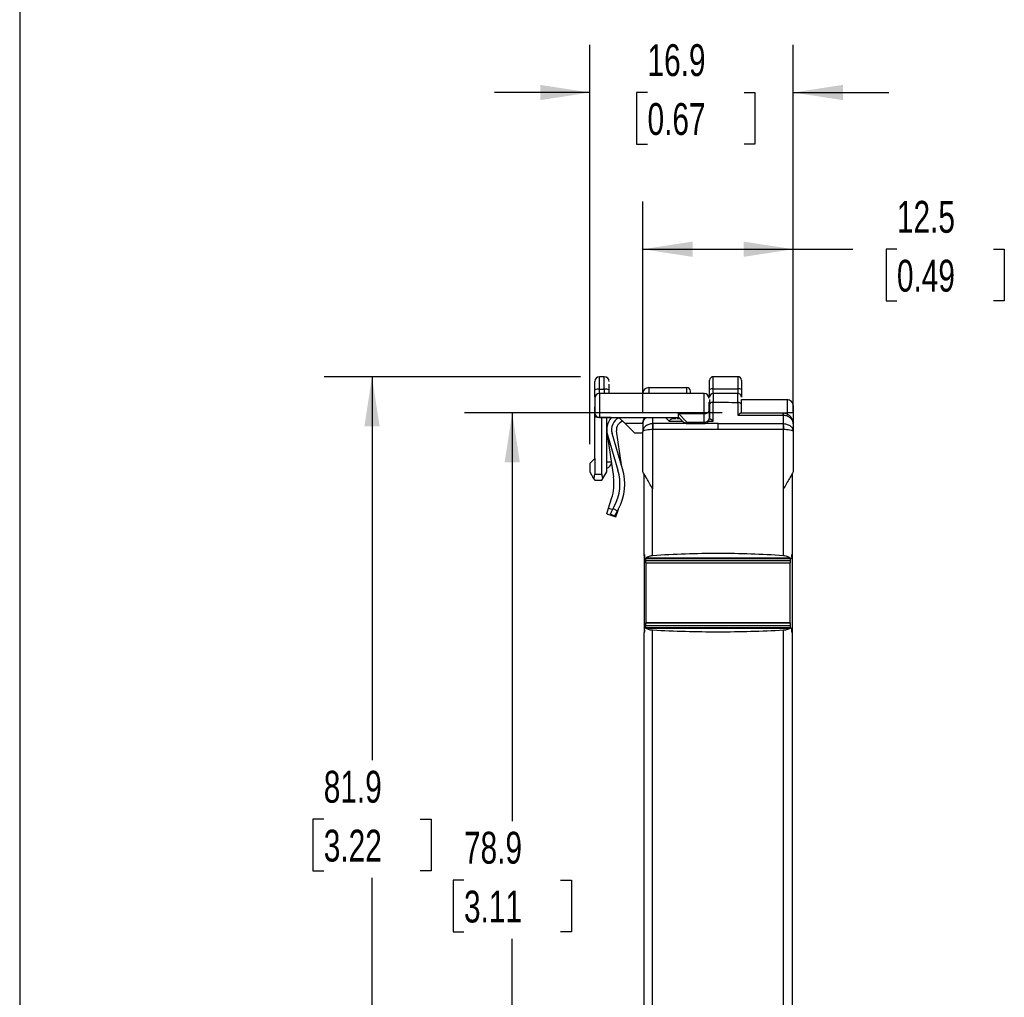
# Model space of a CAD drawing. Header units: millimetres. Extents: x 8 to 341, y 8 to 262.
# Tile 2 of 11: x 8 to 90, y 94 to 175. Entities that reach past the tile are written whole.
import ezdxf

# ---------------------------------------------------------------- set-up
doc = ezdxf.new("R2010")
doc.units = ezdxf.units.MM
doc.header["$LTSCALE"] = 1.25
doc.layers.add('DIMENSIONS', color=140, linetype='Continuous', lineweight=25)
doc.layers.add('TEXT', color=140, linetype='Continuous', lineweight=25)
doc.styles.add('SLDTEXTSTYLE0', font='TXT', dxfattribs={"width": 0.7})
doc.dimstyles.new('SLDDIMSTYLE0', dxfattribs={"dimtxt": 2.69751, "dimasz": 4.1275, "dimexe": 0, "dimexo": 0.0625, "dimgap": 0.674377, "dimtad": 0, "dimtih": 1, "dimtoh": 1, "dimrnd": 1e-09, "dimzin": 12, "dimdsep": 46, "dimtxsty": 'SLDTEXTSTYLE0', "dimsah": 1, "dimcen": 0.09, "dimadec": 0, "dimazin": 3, "dimtfac": 1, "dimtofl": 0, "dimtmove": 0, "dimatfit": 3, "dimfxl": 0, "dimfrac": 2, "dimtolj": 1, "dimtzin": 12, "dimarcsym": 0})
doc.dimstyles.new('SLDDIMSTYLE1', dxfattribs={"dimtxt": 2.69751, "dimasz": 4.1275, "dimexe": 0, "dimexo": 0.0625, "dimgap": 0.674377, "dimtad": 0, "dimtih": 1, "dimtoh": 1, "dimrnd": 1e-09, "dimzin": 12, "dimdsep": 46, "dimtxsty": 'SLDTEXTSTYLE0', "dimsah": 1, "dimcen": 0.09, "dimadec": 0, "dimazin": 3, "dimtfac": 1, "dimtmove": 0, "dimatfit": 0, "dimfxl": 0, "dimfrac": 2, "dimtolj": 1, "dimtzin": 12, "dimarcsym": 0})

# ---------------------------------------------------------------- blocks, each defined once
blk = doc.blocks.new('_D')
at = {"layer": 'DIMENSIONS'}
for p, q in [((59.713, 142.4), (59.713, 159.921)), ((72.213, 142.4), (72.213, 159.921)), ((59.713, 155.952), (72.213, 155.952)), ((72.213, 155.952), (77.171, 155.952)), ((80.826, 155.952), (79.92, 155.952)), ((79.92, 155.952), (79.92, 151.665)), ((88.842, 155.952), (89.748, 155.952)), ((89.748, 155.952), (89.748, 151.665)), ((79.92, 151.665), (80.826, 151.665)), ((89.748, 151.665), (88.842, 151.665))]:
    blk.add_line(p, q, dxfattribs=at)
for points in [[(59.713, 155.952), (63.841, 155.317), (63.841, 156.587)], [(72.213, 155.952), (68.086, 156.587), (68.086, 155.317)]]:
    blk.add_solid(points, dxfattribs=at)
at = {"layer": 'DIMENSIONS', "char_height": 2.6458, "attachment_point": 1, "style": 'SLDTEXTSTYLE0'}
for s, insert in [('12.5', (80.826, 159.967)), ('0.49', (80.826, 155.076))]:
    blk.add_mtext(s, dxfattribs=dict(at, insert=insert))
blk = doc.blocks.new('_D_1')
at = {"layer": 'DIMENSIONS'}
for p, q in [((55.313, 139.747), (55.313, 172.941)), ((72.213, 142.4), (72.213, 172.941)), ((55.313, 168.972), (47.376, 168.972)), ((60.104, 168.972), (59.198, 168.972)), ((59.198, 168.972), (59.198, 164.685)), ((68.12, 168.972), (69.026, 168.972)), ((69.026, 168.972), (69.026, 164.685)), ((72.213, 168.972), (80.151, 168.972)), ((59.198, 164.685), (60.104, 164.685)), ((69.026, 164.685), (68.12, 164.685))]:
    blk.add_line(p, q, dxfattribs=at)
for points in [[(55.313, 168.972), (51.186, 169.607), (51.186, 168.337)], [(72.213, 168.972), (76.341, 168.337), (76.341, 169.607)]]:
    blk.add_solid(points, dxfattribs=at)
at = {"layer": 'DIMENSIONS', "char_height": 2.6458, "attachment_point": 1, "style": 'SLDTEXTSTYLE0'}
for s, insert in [('16.9', (60.104, 172.987)), ('0.67', (60.104, 168.096))]:
    blk.add_mtext(s, dxfattribs=dict(at, insert=insert))
blk = doc.blocks.new('_D_2')
at = {"layer": 'DIMENSIONS'}
for p, q in [((66.311, 142.359), (44.893, 142.359)), ((48.862, 142.359), (48.862, 108.424)), ((44.854, 103.533), (43.948, 103.533)), ((43.948, 103.533), (43.948, 99.246)), ((52.87, 103.533), (53.776, 103.533)), ((53.776, 103.533), (53.776, 99.246)), ((43.948, 99.246), (44.854, 99.246)), ((53.776, 99.246), (52.87, 99.246)), ((48.862, 63.459), (48.862, 98.642)), ((59.026, 63.459), (44.893, 63.459))]:
    blk.add_line(p, q, dxfattribs=at)
for points in [[(48.862, 142.359), (48.227, 138.232), (49.497, 138.232)], [(48.862, 63.459), (49.497, 67.587), (48.227, 67.587)]]:
    blk.add_solid(points, dxfattribs=at)
at = {"layer": 'DIMENSIONS', "char_height": 2.6458, "attachment_point": 1, "style": 'SLDTEXTSTYLE0'}
for s, insert in [('78.9', (44.854, 107.548)), ('3.11', (44.854, 102.657))]:
    blk.add_mtext(s, dxfattribs=dict(at, insert=insert))
blk = doc.blocks.new('_D_3')
at = {"layer": 'DIMENSIONS'}
for p, q in [((54.526, 145.359), (33.243, 145.359)), ((37.211, 145.359), (37.211, 113.489)), ((33.203, 108.598), (32.298, 108.598)), ((32.298, 108.598), (32.298, 104.311)), ((41.219, 108.598), (42.125, 108.598)), ((42.125, 108.598), (42.125, 104.311)), ((32.298, 104.311), (33.203, 104.311)), ((42.125, 104.311), (41.219, 104.311)), ((37.211, 63.459), (37.211, 103.707)), ((59.026, 63.459), (33.243, 63.459))]:
    blk.add_line(p, q, dxfattribs=at)
for points in [[(37.211, 145.359), (36.576, 141.232), (37.846, 141.232)], [(37.211, 63.459), (37.846, 67.587), (36.576, 67.587)]]:
    blk.add_solid(points, dxfattribs=at)
at = {"layer": 'DIMENSIONS', "char_height": 2.6458, "attachment_point": 1, "style": 'SLDTEXTSTYLE0'}
for s, insert in [('81.9', (33.203, 112.613)), ('3.22', (33.203, 107.721))]:
    blk.add_mtext(s, dxfattribs=dict(at, insert=insert))

msp = doc.modelspace()

# ---------------------------------------------------------------- linework, layer by layer
for p, q in [((55.713, 144.256), (55.713, 144.959)), ((56.513, 145.359), (56.113, 145.359)), ((56.113, 144.325), (56.113, 145.359)), ((56.513, 144.325), (56.513, 145.359)), ((67.613, 145.359), (65.563, 145.359)), ((65.563, 144.359), (65.563, 145.359)), ((67.613, 145.359), (67.613, 144.359)), ((56.113, 144.325), (56.513, 144.325)), ((56.113, 143.959), (56.113, 144.325)), ((56.513, 144.325), (56.513, 143.959)), ((60.213, 144.459), (63.363, 144.459)), ((60.213, 144.459), (60.213, 143.959)), ((63.363, 143.959), (63.363, 144.459)), ((63.663, 143.959), (63.663, 144.159)), ((65.563, 143.959), (65.563, 144.359)), ((65.563, 144.359), (67.613, 144.359)), ((67.613, 144.359), (67.613, 143.959)), ((64.813, 143.959), (56.113, 143.959)), ((56.113, 143.959), (56.113, 141.959)), ((64.813, 142.292), (64.813, 143.959)), ((65.562, 141.659), (65.562, 143.24)), ((65.562, 143.24), (65.563, 143.24)), ((67.613, 143.959), (65.563, 143.959)), ((67.613, 143.959), (65.563, 143.959)), ((65.563, 143.959), (65.563, 143.24)), ((67.613, 143.208), (67.613, 143.959)), ((67.62, 143.208), (67.62, 142.159)), ((67.913, 143.459), (71.713, 143.459)), ((71.713, 143.459), (71.713, 142.359)), ((65.213, 142.559), (65.213, 141.859)), ((65.263, 143.078), (65.263, 141.859)), ((67.913, 142.359), (67.913, 143.05)), ((71.313, 142.359), (71.713, 142.359)), ((72.213, 142.359), (71.713, 142.359)), ((71.713, 142.359), (71.713, 142.249)), ((72.213, 142.959), (72.213, 142.359)), ((72.213, 142.359), (72.213, 141.449)), ((55.713, 138.559), (55.713, 142.053)), ((56.113, 141.959), (62.713, 141.959)), ((56.309, 141.959), (56.113, 141.959)), ((56.713, 141.959), (56.309, 141.959)), ((56.309, 137.259), (56.309, 141.959)), ((56.713, 137.459), (56.713, 141.959)), ((57.095, 141.959), (56.713, 141.959)), ((58.242, 141.459), (57.737, 141.95)), ((60.557, 141.466), (60.556, 141.959)), ((61.584, 141.959), (61.888, 141.658)), ((61.888, 141.658), (63.014, 141.659)), ((62.263, 141.859), (62.163, 141.959)), ((62.443, 141.859), (62.203, 141.859)), ((62.813, 141.859), (62.531, 141.859)), ((62.679, 142.292), (64.813, 142.292)), ((62.679, 142.292), (63.379, 141.592)), ((63.096, 141.576), (62.697, 141.975)), ((63.379, 141.592), (64.813, 141.592)), ((63.379, 141.592), (63.379, 141.459)), ((64.813, 141.592), (64.813, 142.292)), ((64.813, 141.592), (64.813, 141.459)), ((65.151, 141.659), (65.562, 141.659)), ((65.28, 141.859), (65.209, 141.859)), ((71.371, 142.158), (71.37, 141.466)), ((56.724, 141.135), (56.713, 141.125)), ((56.729, 140.742), (57.271, 137.038)), ((57.933, 138.044), (57.521, 140.858)), ((58.242, 141.459), (59.013, 140.709)), ((59.714, 141.459), (58.242, 141.459)), ((59.713, 141.449), (59.713, 140.812)), ((59.739, 140.914), (59.713, 140.812)), ((59.721, 140.823), (59.713, 140.812)), ((59.723, 140.852), (59.722, 140.823)), ((60.528, 140.964), (60.524, 140.964)), ((63.379, 141.459), (64.813, 141.459)), ((65.963, 141.468), (64.859, 141.468)), ((71.402, 140.964), (71.398, 140.964)), ((72.187, 140.915), (72.213, 140.812)), ((72.205, 140.823), (72.203, 140.852)), ((72.213, 140.812), (72.206, 140.823)), ((72.213, 141.449), (72.213, 140.812)), ((56.775, 140.532), (57.647, 137.599)), ((58.031, 137.713), (57.159, 140.646)), ((59.013, 140.709), (59.713, 140.709)), ((55.712, 138.557), (55.313, 138.159)), ((55.713, 138.559), (55.712, 138.557)), ((55.712, 138.557), (55.712, 137.259)), ((57.092, 138.263), (56.713, 138.263)), ((55.313, 138.159), (55.313, 137.449)), ((55.313, 137.449), (55.627, 136.905)), ((56.394, 136.905), (56.713, 137.459)), ((55.627, 136.905), (55.712, 136.759)), ((55.712, 137.259), (56.309, 137.259)), ((55.712, 136.759), (56.309, 136.759)), ((56.309, 136.759), (56.394, 136.905)), ((60.526, 130.51), (60.526, 136.051)), ((71.4, 136.051), (71.402, 136.054)), ((71.4, 130.51), (71.4, 136.051)), ((56.866, 134.435), (57.123, 135.24)), ((56.713, 133.959), (56.866, 134.435)), ((56.866, 134.435), (57.209, 134.326)), ((57.013, 133.959), (57.249, 134.4)), ((57.249, 134.4), (57.343, 134.577)), ((57.249, 134.4), (57.602, 134.212)), ((57.366, 133.771), (57.602, 134.212)), ((57.475, 133.715), (57.628, 134.192)), ((57.596, 134.202), (57.628, 134.192)), ((57.602, 134.212), (57.696, 134.388)), ((57.628, 134.192), (57.683, 134.365)), ((56.713, 133.959), (57.475, 133.715)), ((57.013, 133.959), (57.366, 133.771)), ((59.813, 130.501), (59.813, 130.564)), ((59.813, 130.501), (59.84, 130.501)), ((59.813, 130.501), (59.813, 124.119)), ((59.841, 130.578), (59.84, 130.389)), ((59.891, 130.249), (72.035, 130.249)), ((71.989, 130.275), (59.938, 130.275)), ((59.963, 130.083), (59.963, 130.255)), ((59.963, 130.083), (71.963, 130.083)), ((59.963, 129.904), (59.963, 130.083)), ((71.963, 130.255), (71.963, 130.083)), ((71.963, 130.083), (71.963, 129.904)), ((72.087, 130.389), (72.086, 130.578)), ((72.086, 130.501), (72.113, 130.501)), ((72.113, 130.564), (72.113, 130.501)), ((72.113, 130.501), (72.113, 124.119)), ((59.963, 129.904), (59.963, 124.916)), ((59.963, 129.904), (71.963, 129.904)), ((71.963, 124.916), (71.963, 129.904)), ((72.02, 124.484), (59.907, 124.484)), ((59.945, 124.469), (71.982, 124.469)), ((71.963, 124.916), (59.963, 124.916)), ((59.963, 124.871), (59.963, 124.916)), ((71.963, 124.871), (59.963, 124.871)), ((59.963, 124.647), (59.963, 124.871)), ((71.963, 124.647), (59.963, 124.647)), ((59.963, 124.484), (59.963, 124.647)), ((71.963, 124.916), (71.963, 124.871)), ((71.963, 124.871), (71.963, 124.647)), ((71.963, 124.647), (71.963, 124.484)), ((59.843, 124.323), (59.844, 124.134)), ((60.526, 79.954), (60.526, 124.29)), ((71.4, 79.954), (71.4, 124.29)), ((72.083, 124.134), (72.083, 124.323))]:
    msp.add_line(p, q)
at = {"flags": 128}
for points in [[(60.524, 140.964), (60.524, 140.351), (60.524, 139.738), (60.524, 139.124), (60.524, 138.511), (60.524, 137.897), (60.524, 137.283), (60.524, 136.669), (60.524, 136.054)], [(65.963, 140.966), (65.963, 141.037), (65.963, 141.107), (65.963, 141.175), (65.963, 141.241), (65.963, 141.304), (65.963, 141.363), (65.963, 141.417), (65.963, 141.468)], [(71.402, 136.054), (71.402, 136.669), (71.402, 137.283), (71.402, 137.897), (71.402, 138.511), (71.402, 139.124), (71.402, 139.738), (71.402, 140.351), (71.402, 140.964)]]:
    msp.add_lwpolyline(points, dxfattribs=at)
for centre, radius, start, end in [((56.113, 144.959), 0.4, 90, 180), ((56.513, 144.959), 0.4, 0, 90), ((65.563, 145.059), 0.3, 90, 180), ((67.613, 145.059), 0.3, 0, 90), ((56.016, 143.694), 0.639, 81.26108, 118.32396), ((56.61, 143.694), 0.639, 61.67605, 98.73891), ((60.213, 143.959), 0.5, 90, 180), ((63.363, 144.159), 0.3, 360, 90), ((65.491, 143.939), 0.426, 80.27242, 122.34744), ((67.685, 143.939), 0.426, 57.65256, 99.72758), ((56.113, 143.559), 0.4, 90, 180), ((64.813, 143.559), 0.4, 0, 90), ((65.563, 143.659), 0.3, 90, 180), ((67.613, 143.659), 0.3, 0, 90), ((71.713, 142.959), 0.5, 0, 90), ((56.113, 142.359), 0.4, 180, 270), ((64.869, 142.642), 0.354, 260.98068, 346.39946), ((58.213, 140.959), 1.5, 138.18969, 196.55845), ((58.213, 140.959), 1.1, 115.68539, 196.55845), ((58.213, 140.959), 0.7, 103.08302, 188.32633), ((63.226, 141.784), 0.245, 237.90314, 308.64333), ((63.379, 141.859), 0.4, 225, 270), ((64.869, 141.942), 0.354, 260.98068, 346.39946), ((64.813, 141.859), 0.4, 269.99999, 360), ((65.656, 141.214), 5.138, 177.20971, 182.79029), ((66.27, 141.214), 5.138, 357.20972, 2.79024), ((56.613, 138.263), 0.5, 281.53696, 349.61281), ((53.813, 136.459), 4, 331.92751, 16.55845), ((53.813, 136.459), 4.4, 331.92751, 16.55845), ((53.313, 136.459), 4, 342.26306, 8.32633)]:
    msp.add_arc(centre, radius, start, end)
for centre, start_param, end_param in [((55.423, 137.259), 3.926991, 4.712389), ((56.598, 137.259), 1.570796, 2.356194)]:
    msp.add_ellipse(centre, major_axis=(0, 0.5), ratio=0.57735, start_param=start_param, end_param=end_param)
for points, knots in [([(65.263, 144.299), (65.263, 144.514), (65.263, 144.706), (65.263, 144.983), (65.263, 145.059), (65.263, 145.059)], [0, 0, 0, 0, 0.5, 0.5, 1, 1, 1, 1]), ([(67.913, 145.059), (67.913, 145.059), (67.913, 144.983), (67.913, 144.706), (67.913, 144.514), (67.913, 144.299)], [0, 0, 0, 0, 0.5, 0.5, 1, 1, 1, 1]), ([(55.713, 144.142), (55.713, 144.161), (55.713, 144.198), (55.713, 144.236), (55.713, 144.256)], [0, 0, 0, 0, 0.496198, 1, 1, 1, 1]), ([(55.713, 143.673), (55.713, 143.725), (55.713, 143.844), (55.713, 144.035), (55.713, 144.142)], [0, 0, 0, 0, 0.43693, 1, 1, 1, 1]), ([(56.913, 144.256), (56.913, 144.35), (56.913, 144.538), (56.913, 144.677), (56.913, 144.746)], [0, 0, 0, 0, 0.499424, 1, 1, 1, 1]), ([(56.913, 143.959), (56.913, 143.989), (56.913, 144.08), (56.913, 144.185), (56.913, 144.256)], [0, 0, 0, 0, 0.3336347, 1, 1, 1, 1]), ([(65.263, 143.659), (65.263, 143.659), (65.263, 143.723), (65.263, 143.956), (65.263, 144.118), (65.263, 144.299)], [0, 0, 0, 0, 0.5, 0.5, 1, 1, 1, 1]), ([(67.913, 144.299), (67.913, 144.118), (67.913, 143.956), (67.913, 143.723), (67.913, 143.659), (67.913, 143.659)], [0, 0, 0, 0, 0.5, 0.5, 1, 1, 1, 1]), ([(55.713, 143.552), (55.713, 143.554), (55.713, 143.565), (55.713, 143.507), (55.713, 143.377), (55.713, 143.179), (55.713, 142.959), (55.713, 142.739), (55.713, 142.542), (55.713, 142.411), (55.713, 142.353), (55.713, 142.364), (55.713, 142.366)], [0, 0, 0, 0, 0.02655, 0.140727, 0.263275, 0.385823, 0.5, 0.614177, 0.736725, 0.859273, 0.97345, 1, 1, 1, 1]), ([(65.213, 142.559), (65.213, 142.652), (65.213, 142.769), (65.213, 143.017), (65.213, 143.142), (65.213, 143.251)], [0, 0, 0, 0, 0.5, 0.5, 1, 1, 1, 1]), ([(65.263, 143.459), (65.263, 143.408), (65.263, 143.299), (65.263, 143.155), (65.263, 143.078)], [0, 0, 0, 0, 0.4680408, 1, 1, 1, 1]), ([(65.562, 143.24), (65.543, 143.239), (65.506, 143.238), (65.451, 143.229), (65.398, 143.214), (65.343, 143.189), (65.281, 143.146), (65.27, 143.104), (65.263, 143.078)], [0, 0, 0, 0, 0.11447, 0.234588, 0.358716, 0.484864, 0.688121, 1, 1, 1, 1]), ([(67.913, 143.05), (67.912, 143.059), (67.911, 143.075), (67.899, 143.099), (67.884, 143.119), (67.866, 143.135), (67.848, 143.148), (67.81, 143.17), (67.738, 143.2), (67.658, 143.206), (67.62, 143.208)], [0, 0, 0, 0, 0.1116101, 0.2145068, 0.3063339, 0.3853635, 0.4504973, 0.5011579, 0.7594638, 1, 1, 1, 1]), ([(67.913, 143.05), (67.913, 143.127), (67.913, 143.279), (67.913, 143.425), (67.913, 143.47), (67.913, 143.471)], [0, 0, 0, 0, 0.491212, 0.982425, 1, 1, 1, 1]), ([(55.713, 142.053), (55.713, 142.078), (55.713, 142.13), (55.713, 142.206), (55.713, 142.282), (55.713, 142.358), (55.713, 142.434), (55.713, 142.515), (55.713, 142.602), (55.713, 142.721), (55.713, 142.805), (55.713, 142.859)], [0, 0, 0, 0, 0.07805, 0.156916, 0.237626, 0.321141, 0.408327, 0.499948, 0.617685, 0.749873, 1, 1, 1, 1]), ([(67.62, 142.159), (67.633, 142.172), (67.666, 142.207), (67.717, 142.254), (67.765, 142.291), (67.815, 142.327), (67.864, 142.353), (67.888, 142.357), (67.899, 142.359)], [0, 0, 0, 0, 0.115547, 0.294433, 0.46196, 0.566742, 0.808253, 1, 1, 1, 1]), ([(71.303, 142.359), (71.314, 142.359), (71.325, 142.342), (71.345, 142.273), (71.354, 142.221), (71.362, 142.158)], [0, 0, 0, 0, 0.5, 0.5, 1, 1, 1, 1]), ([(71.371, 142.357), (71.373, 142.356), (71.375, 142.339), (71.375, 142.271), (71.373, 142.22), (71.371, 142.158)], [0, 0, 0, 0, 0.5, 0.5, 1, 1, 1, 1]), ([(71.371, 142.357), (71.403, 142.353), (71.468, 142.346), (71.568, 142.322), (71.669, 142.285), (71.77, 142.233), (71.868, 142.166), (71.96, 142.083), (72.043, 141.984), (72.114, 141.869), (72.169, 141.74), (72.206, 141.598), (72.211, 141.499), (72.213, 141.449)], [0, 0, 0, 0, 0.070916, 0.145828, 0.224738, 0.307645, 0.394552, 0.485458, 0.580365, 0.679273, 0.782181, 0.88909, 1, 1, 1, 1]), ([(56.113, 141.959), (56.085, 141.96), (56.03, 141.961), (55.948, 141.973), (55.868, 141.992), (55.789, 142.018), (55.739, 142.041), (55.713, 142.053)], [0, 0, 0, 0, 0.201726, 0.400865, 0.599135, 0.798274, 1, 1, 1, 1]), ([(60.002, 141.959), (59.986, 141.951), (59.878, 141.891), (59.754, 141.711), (59.727, 141.536), (59.713, 141.449)], [0, 0, 0, 0, 0.077426, 0.538735, 1, 1, 1, 1]), ([(59.713, 141.449), (59.719, 141.517), (59.729, 141.65), (59.778, 141.819), (59.844, 141.899), (59.867, 141.928)], [0, 0, 0, 0, 0.401291, 0.782582, 1, 1, 1, 1]), ([(59.867, 141.928), (59.843, 141.894), (59.767, 141.792), (59.744, 141.664), (59.729, 141.579)], [0, 0, 0, 0, 0.328754, 1, 1, 1, 1]), ([(62.203, 141.858), (62.201, 141.858), (62.172, 141.866), (62.103, 141.839), (62.008, 141.781), (61.939, 141.715), (61.903, 141.676), (61.892, 141.663), (61.888, 141.658)], [0, 0, 0, 0, 0.015191, 0.341, 0.666351, 0.89835, 0.965145, 1, 1, 1, 1]), ([(62.697, 141.975), (62.678, 141.995), (62.671, 142.032), (62.669, 142.14), (62.674, 142.21), (62.679, 142.292)], [0, 0, 0, 0, 0.5, 0.5, 1, 1, 1, 1]), ([(65.28, 141.859), (65.284, 141.859), (65.294, 141.858), (65.316, 141.85), (65.344, 141.837), (65.377, 141.819), (65.416, 141.791), (65.463, 141.755), (65.514, 141.708), (65.547, 141.674), (65.562, 141.659)], [0, 0, 0, 0, 0.089897, 0.192465, 0.307597, 0.435009, 0.537549, 0.706714, 0.873077, 1, 1, 1, 1]), ([(72.213, 141.449), (72.212, 141.473), (72.211, 141.521), (72.197, 141.59), (72.176, 141.653), (72.151, 141.71), (72.122, 141.761), (72.092, 141.805), (72.062, 141.842), (72.034, 141.873), (72.009, 141.898), (71.988, 141.918), (71.935, 141.963), (71.84, 142.029), (71.688, 142.098), (71.53, 142.142), (71.423, 142.153), (71.371, 142.158)], [0, 0, 0, 0, 0.068658, 0.134192, 0.195885, 0.253129, 0.305432, 0.352419, 0.393816, 0.429438, 0.45917, 0.482946, 0.500736, 0.632835, 0.761394, 0.884302, 1, 1, 1, 1]), ([(60.524, 140.964), (60.435, 140.961), (60.244, 140.954), (59.978, 140.924), (59.81, 140.885), (59.732, 140.849), (59.724, 140.831), (59.721, 140.823)], [0, 0, 0, 0, 0.214946, 0.461722, 0.74024, 0.892204, 1, 1, 1, 1]), ([(60.524, 141.464), (60.415, 141.447), (60.197, 141.413), (59.934, 141.258), (59.769, 141.084), (59.747, 140.959), (59.739, 140.914)], [0, 0, 0, 0, 0.280616, 0.561195, 0.841727, 1, 1, 1, 1]), ([(60.557, 141.466), (60.549, 141.404), (60.543, 141.326), (60.533, 141.153), (60.53, 141.058), (60.528, 140.964)], [0, 0, 0, 0, 0.5, 0.5, 1, 1, 1, 1]), ([(65.963, 140.966), (65.736, 140.966), (65.282, 140.966), (64.602, 140.966), (63.921, 140.966), (63.241, 140.965), (62.562, 140.965), (61.883, 140.965), (61.205, 140.965), (60.754, 140.964), (60.528, 140.964)], [0, 0, 0, 0, 0.125016, 0.250027, 0.375033, 0.500035, 0.625032, 0.750025, 0.875014, 1, 1, 1, 1]), ([(63.338, 141.467), (63.31, 141.467), (62.381, 141.467), (61.455, 141.467), (60.557, 141.466)], [0, 0, 0, 0, 0.029204, 1, 1, 1, 1]), ([(71.398, 140.964), (71.173, 140.964), (70.721, 140.965), (70.043, 140.965), (69.365, 140.965), (68.685, 140.965), (68.005, 140.966), (67.325, 140.966), (66.644, 140.966), (66.19, 140.966), (65.963, 140.966)], [0, 0, 0, 0, 0.124986, 0.249976, 0.374969, 0.499966, 0.624967, 0.749973, 0.874984, 1, 1, 1, 1]), ([(71.37, 141.466), (71.377, 141.404), (71.384, 141.326), (71.394, 141.153), (71.397, 141.058), (71.398, 140.964)], [0, 0, 0, 0, 0.5, 0.5, 1, 1, 1, 1]), ([(71.402, 141.464), (71.512, 141.447), (71.73, 141.413), (71.993, 141.258), (72.157, 141.084), (72.179, 140.96), (72.187, 140.915)], [0, 0, 0, 0, 0.2808347, 0.5616307, 0.8423802, 1, 1, 1, 1]), ([(72.206, 140.823), (72.203, 140.831), (72.195, 140.849), (72.117, 140.885), (71.948, 140.924), (71.683, 140.954), (71.491, 140.961), (71.402, 140.964)], [0, 0, 0, 0, 0.107715, 0.259741, 0.538332, 0.785115, 1, 1, 1, 1]), ([(60.524, 136.054), (60.439, 136.203), (60.355, 136.348), (60.191, 136.632), (60.11, 136.772), (59.956, 137.038), (59.883, 137.164), (59.793, 137.321), (59.766, 137.368), (59.726, 137.437), (59.713, 137.459), (59.713, 137.459)], [0, 0, 0, 0, 0.25, 0.25, 0.5, 0.5, 0.75, 0.75, 0.875, 0.875, 1, 1, 1, 1]), ([(72.213, 137.459), (72.213, 137.459), (72.201, 137.437), (72.161, 137.368), (72.133, 137.321), (72.043, 137.164), (71.97, 137.037), (71.741, 136.642), (71.573, 136.351), (71.402, 136.054)], [0, 0, 0, 0, 0.125, 0.125, 0.25, 0.25, 0.5, 0.5, 1, 1, 1, 1]), ([(72.113, 137.286), (72.113, 136.838), (72.113, 135.943), (72.113, 134.599), (72.113, 133.255), (72.113, 131.91), (72.113, 131.012), (72.113, 130.564)], [0, 0, 0, 0, 0.200006, 0.400003, 0.599997, 0.799994, 1, 1, 1, 1]), ([(59.938, 130.275), (59.911, 130.247), (59.883, 130.241), (59.848, 130.282), (59.84, 130.332), (59.84, 130.389)], [0, 0, 0, 0, 0.5, 0.5, 1, 1, 1, 1]), ([(59.938, 130.275), (59.999, 130.336), (60.081, 130.391), (60.282, 130.473), (60.401, 130.501), (60.526, 130.51)], [0, 0, 0, 0, 0.5, 0.5, 1, 1, 1, 1]), ([(71.4, 130.51), (71.526, 130.501), (71.644, 130.473), (71.845, 130.391), (71.928, 130.336), (71.989, 130.275)], [0, 0, 0, 0, 0.5, 0.5, 1, 1, 1, 1]), ([(72.087, 130.389), (72.087, 130.372), (72.086, 130.356), (72.085, 130.341), (72.083, 130.326), (72.081, 130.312), (72.078, 130.3), (72.075, 130.288), (72.071, 130.278), (72.067, 130.27), (72.062, 130.262), (72.056, 130.256), (72.05, 130.252), (72.043, 130.249), (72.036, 130.248), (72.028, 130.25), (72.019, 130.252), (72.009, 130.257), (72, 130.265), (71.996, 130.268), (71.992, 130.271), (71.989, 130.275)], [0, 0, 0, 0, 0.0000488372, 0.0000488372, 0.0000488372, 0.0000976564, 0.0000976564, 0.0000976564, 0.0001467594, 0.0001467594, 0.0001467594, 0.0001971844, 0.0001971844, 0.0001971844, 0.0002506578, 0.0002506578, 0.0002506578, 0.0003092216, 0.0003092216, 0.0003092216, 0.0003318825, 0.0003318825, 0.0003318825, 0.0003318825]), ([(59.843, 124.323), (59.843, 124.34), (59.844, 124.356), (59.845, 124.372), (59.847, 124.387), (59.849, 124.403), (59.852, 124.416), (59.855, 124.429), (59.859, 124.441), (59.864, 124.451), (59.869, 124.461), (59.875, 124.469), (59.881, 124.474), (59.888, 124.48), (59.896, 124.483), (59.904, 124.484), (59.913, 124.484), (59.923, 124.482), (59.933, 124.476), (59.937, 124.474), (59.941, 124.472), (59.945, 124.469)], [0, 0, 0, 0, 0.0000486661, 0.0000486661, 0.0000486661, 0.0000973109, 0.0000973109, 0.0000973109, 0.0001462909, 0.0001462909, 0.0001462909, 0.0001967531, 0.0001967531, 0.0001967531, 0.0002505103, 0.0002505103, 0.0002505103, 0.0003096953, 0.0003096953, 0.0003096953, 0.0003334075, 0.0003334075, 0.0003334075, 0.0003334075]), ([(60.526, 124.29), (60.403, 124.297), (60.287, 124.318), (60.089, 124.38), (60.007, 124.422), (59.945, 124.469)], [0, 0, 0, 0, 0.5, 0.5, 1, 1, 1, 1]), ([(71.982, 124.469), (71.92, 124.422), (71.838, 124.381), (71.64, 124.318), (71.523, 124.297), (71.4, 124.29)], [0, 0, 0, 0, 0.5, 0.5, 1, 1, 1, 1]), ([(71.982, 124.469), (72.01, 124.49), (72.038, 124.489), (72.075, 124.435), (72.084, 124.38), (72.083, 124.323)], [0, 0, 0, 0, 0.5, 0.5, 1, 1, 1, 1]), ([(72.113, 124.119), (72.113, 123.593), (72.113, 122.543), (72.113, 120.968), (72.113, 119.392), (72.113, 117.816), (72.113, 116.24), (72.113, 114.664), (72.113, 113.088), (72.113, 111.512), (72.113, 109.935), (72.113, 108.359), (72.113, 106.782), (72.113, 105.205), (72.113, 103.629), (72.113, 101.526), (72.113, 98.9), (72.113, 95.75), (72.113, 92.604), (72.113, 89.461), (72.113, 86.321), (72.113, 83.183), (72.113, 81.095), (72.113, 80.051)], [0, 0, 0, 0, 0.035732, 0.071456, 0.107173, 0.142884, 0.178591, 0.214295, 0.249998, 0.2857, 0.321405, 0.357113, 0.392824, 0.428542, 0.464267, 0.500001, 0.571457, 0.642884, 0.714295, 0.7857, 0.857112, 0.928541, 1, 1, 1, 1])]:
    msp.add_open_spline(points, degree=3, knots=knots)
for points in [[(65.563, 143.24), (66.247, 143.247), (66.93, 143.236), (67.613, 143.208)], [(67.613, 143.208), (67.616, 143.208), (67.618, 143.208), (67.62, 143.208)], [(67.899, 142.359), (69.036, 142.359), (70.172, 142.359), (71.303, 142.359)], [(71.303, 142.359), (71.326, 142.359), (71.348, 142.358), (71.371, 142.357)], [(67.62, 142.159), (68.87, 142.159), (70.119, 142.158), (71.362, 142.158)], [(71.371, 142.158), (71.368, 142.158), (71.365, 142.158), (71.362, 142.158)], [(59.713, 137.459), (59.713, 138.605), (59.713, 139.668), (59.713, 140.812)], [(60.557, 141.466), (60.546, 141.466), (60.535, 141.465), (60.524, 141.464)], [(65.963, 141.468), (67.769, 141.468), (69.575, 141.467), (71.37, 141.466)], [(71.402, 141.464), (71.391, 141.465), (71.38, 141.466), (71.37, 141.466)], [(72.213, 140.812), (72.213, 139.668), (72.213, 138.605), (72.213, 137.459)], [(59.813, 130.564), (59.813, 132.83), (59.813, 135.025), (59.813, 137.286)], [(60.526, 136.051), (60.526, 136.052), (60.525, 136.053), (60.524, 136.054)], [(59.813, 130.564), (59.813, 130.569), (59.822, 130.573), (59.841, 130.578)], [(60.526, 130.51), (62.339, 130.637), (65.963, 130.763), (69.588, 130.637), (71.4, 130.51)], [(72.086, 130.578), (72.104, 130.573), (72.113, 130.569), (72.113, 130.564)], [(59.844, 124.134), (59.824, 124.129), (59.813, 124.124), (59.813, 124.119)], [(59.813, 80.051), (59.813, 94.668), (59.813, 109.414), (59.813, 124.119)], [(71.4, 124.29), (69.588, 124.191), (65.963, 124.092), (62.339, 124.191), (60.526, 124.29)], [(72.113, 124.119), (72.113, 124.124), (72.103, 124.129), (72.083, 124.134)]]:
    msp.add_open_spline(points, degree=3)
at = {"layer": 'TEXT'}
msp.add_line((7.937, 261.938), (7.937, 7.937), dxfattribs=at)

# ---------------------------------------------------------------- dimensions: what is measured, and where the dimension line sits
at = {"layer": 'DIMENSIONS'}
for base, p1, p2, angle, dimstyle, picture, middle in [((72.213, 168.972), (55.313, 138.159), (72.213, 140.812), 0, 'SLDDIMSTYLE1', '_D_1', (64.112, 168.972)), ((72.213, 155.952), (59.713, 140.812), (72.213, 140.812), 0, 'SLDDIMSTYLE0', '_D', (84.834, 155.952)), ((37.211, 63.459), (56.113, 145.359), (60.613, 63.459), 90, 'SLDDIMSTYLE0', '_D_3', (37.211, 108.598)), ((48.862, 63.459), (67.899, 142.359), (60.613, 63.459), 90, 'SLDDIMSTYLE0', '_D_2', (48.862, 103.533))]:
    dim = msp.add_linear_dim(base=base, p1=p1, p2=p2, angle=angle, dimstyle=dimstyle, dxfattribs=at)
    dim.commit()
    dim.dimension.update_dxf_attribs({"geometry": picture, "text_midpoint": middle, "dimtype": 160})

doc.saveas('drawing.dxf')
